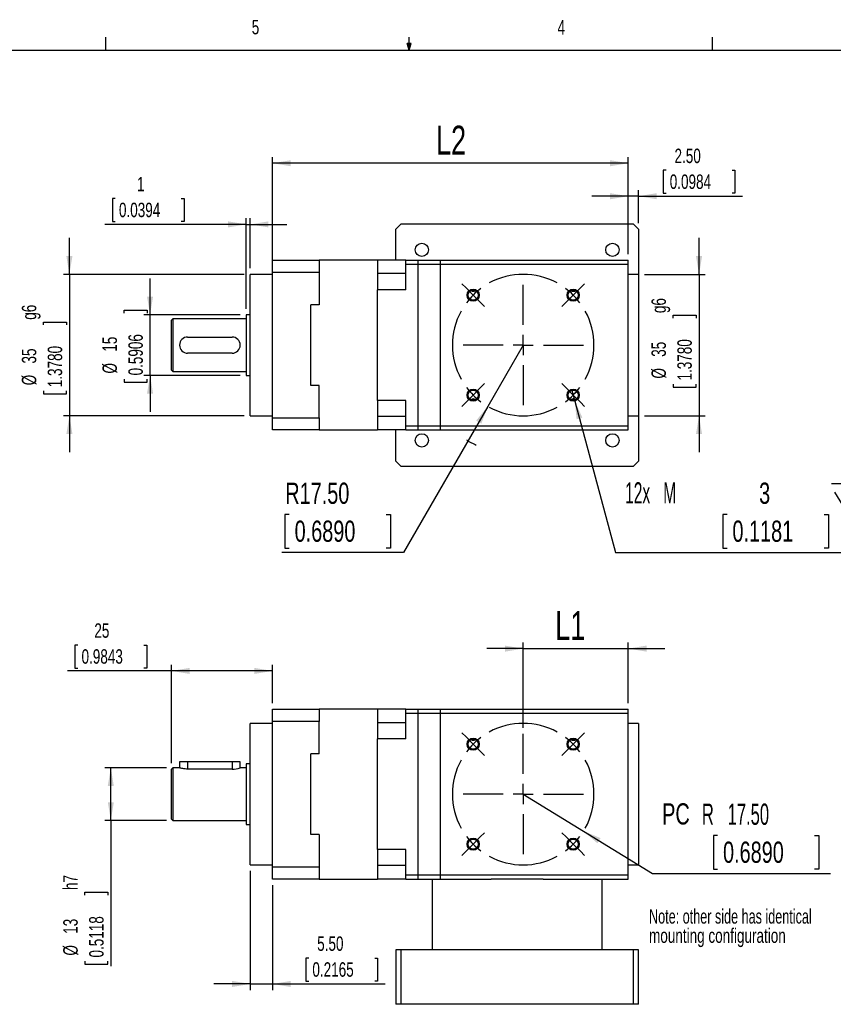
# Model space of a CAD drawing. Extents: x 11 to 421, y 5 to 275.
# Tile 3 of 6: x 152 to 286, y 113 to 275. Entities that reach past the tile are written whole.
import ezdxf
from ezdxf.enums import TextEntityAlignment as Align

# ---------------------------------------------------------------- set-up
doc = ezdxf.new("R2010")
doc.units = 0
doc.linetypes.add('CENTERX2', pattern=[20.32, 12.7, -2.54, 2.54, -2.54])
doc.layers.get('0').update_dxf_attribs({"linetype": 'CONTINUOUS'})
doc.dimstyles.new('SLDDIMSTYLE0', dxfattribs={"dimtxt": 2.38125, "dimasz": 3, "dimexe": 0, "dimexo": 0.0625, "dimgap": 0.595313, "dimtad": 1, "dimlfac": 1.5, "dimrnd": 1e-09, "dimzin": 12, "dimsah": 1, "dimcen": 0.09, "dimazin": 3, "dimtfac": 1, "dimtofl": 0, "dimtmove": 0, "dimatfit": 3})
doc.dimstyles.new('SLDDIMSTYLE1', dxfattribs={"dimtxt": 2.38125, "dimasz": 3, "dimexe": 0, "dimexo": 0.0625, "dimgap": 0.595313, "dimtad": 1, "dimlfac": 1.5, "dimrnd": 1e-09, "dimzin": 4, "dimsah": 1, "dimcen": 0.09, "dimazin": 3, "dimtfac": 1, "dimtmove": 0, "dimatfit": 3})
doc.dimstyles.new('SLDDIMSTYLE2', dxfattribs={"dimtxt": 3.5, "dimasz": 3, "dimexe": 0, "dimexo": 0.0625, "dimgap": 0.875, "dimtad": 0, "dimtih": 1, "dimtoh": 1, "dimlfac": 1.5, "dimrnd": 1e-09, "dimzin": 4, "dimsah": 1, "dimcen": 0, "dimazin": 3, "dimtfac": 1, "dimtofl": 0, "dimtmove": 0, "dimatfit": 3})
doc.dimstyles.new('SLDDIMSTYLE3', dxfattribs={"dimtxt": 4.7625, "dimasz": 3, "dimexe": 0, "dimexo": 0.0625, "dimgap": 1.190625, "dimtad": 1, "dimlfac": 1.5, "dimrnd": 1e-09, "dimzin": 12, "dimsah": 1, "dimcen": 0.09, "dimazin": 3, "dimtfac": 1, "dimtmove": 0, "dimatfit": 3})
doc.dimstyles.new('SLDDIMSTYLE4', dxfattribs={"dimtxt": 3.5, "dimasz": 3, "dimexe": 0, "dimexo": 0.0625, "dimgap": 0.875, "dimtad": 0, "dimtih": 1, "dimtoh": 1, "dimlfac": 1.5, "dimrnd": 1e-09, "dimzin": 12, "dimblk1": 'NONE', "dimsah": 1, "dimcen": 0, "dimazin": 3, "dimtfac": 1, "dimtmove": 0, "dimatfit": 3})
doc.dimstyles.new('SLDDIMSTYLE6', dxfattribs={"dimtxt": 2.38125, "dimasz": 3, "dimexe": 0, "dimexo": 0.0625, "dimgap": 0.595313, "dimtad": 1, "dimlfac": 1.5, "dimrnd": 1e-09, "dimzin": 12, "dimsah": 1, "dimcen": 0.09, "dimazin": 3, "dimtfac": 1, "dimtmove": 0, "dimatfit": 3})
doc.dimstyles.new('SLDDIMSTYLE7', dxfattribs={"dimtxt": 4.7625, "dimasz": 3, "dimexe": 0, "dimexo": 0.0625, "dimgap": 1.190625, "dimtad": 1, "dimlfac": 1.5, "dimrnd": 1e-09, "dimzin": 12, "dimsah": 1, "dimcen": 0.09, "dimazin": 3, "dimtfac": 1, "dimtofl": 0, "dimtmove": 0, "dimatfit": 3})

# ---------------------------------------------------------------- blocks, each defined once
blk = doc.blocks.new('*D8')
at = {"color": 7, "linetype": 'CONTINUOUS'}
for p, q in [((175.92, 151.92), (165.72, 151.92)), ((166.72, 143.26), (166.72, 151.92)), ((175.92, 143.26), (165.72, 143.26)), ((166.72, 143.26), (166.72, 119.19)), ((162.46, 130.92), (162.46, 131.4)), ((162.46, 131.4), (166.24, 131.4)), ((166.24, 131.4), (166.24, 130.92)), ((162.46, 120.04), (162.46, 119.56)), ((162.46, 119.56), (166.24, 119.56)), ((166.24, 119.56), (166.24, 120.04))]:
    blk.add_line(p, q, dxfattribs=at)
for points in [[(166.72, 151.92), (166.22, 148.92), (167.22, 148.92)], [(166.72, 143.26), (167.22, 146.26), (166.22, 146.26)]]:
    blk.add_solid(points, dxfattribs=at)
at = {"color": 7, "linetype": 'CONTINUOUS', "width": 0.7}
for s, p in [('h7', (161.97, 131.77, 0.07)), ('13', (161.97, 124.55, 0.07)), ('0.5118', (166.24, 120.64, 0.07)), ('%%c', (161.97, 120.96, 0.07))]:
    blk.add_text(s, height=2.381, rotation=90, dxfattribs=at).set_placement(p, align=Align.BOTTOM_LEFT)
blk = doc.blocks.new('*D9')
at = {"color": 7, "linetype": 'CONTINUOUS'}
for p, q in [((161.28, 172.18), (160.8, 172.18)), ((160.8, 172.18), (160.8, 168.39)), ((172.17, 172.18), (172.65, 172.18)), ((172.65, 172.18), (172.65, 168.39)), ((176.72, 152.72), (176.72, 168.91)), ((193.39, 162.59), (193.39, 168.91)), ((176.72, 167.91), (159.56, 167.91)), ((160.8, 168.39), (161.28, 168.39)), ((172.65, 168.39), (172.17, 168.39)), ((193.39, 167.91), (176.72, 167.91))]:
    blk.add_line(p, q, dxfattribs=at)
for points in [[(176.72, 167.91), (179.72, 167.41), (179.72, 168.41)], [(193.39, 167.91), (190.39, 168.41), (190.39, 167.41)]]:
    blk.add_solid(points, dxfattribs=at)
at = {"color": 7, "linetype": 'CONTINUOUS', "width": 0.7}
for s, p in [('25', (164, 172.66, 0.07)), ('0.9843', (161.89, 168.39, 0.07))]:
    blk.add_text(s, height=2.381, dxfattribs=at).set_placement(p, align=Align.BOTTOM_LEFT)
blk = doc.blocks.new('*D10')
at = {"color": 7, "linetype": 'CONTINUOUS'}
for p, q in [((189.72, 134.92), (189.72, 115.28)), ((193.39, 132.59), (193.39, 115.28)), ((199.35, 120.54), (198.87, 120.54)), ((198.87, 120.54), (198.87, 116.76)), ((210.24, 120.54), (210.72, 120.54)), ((210.72, 120.54), (210.72, 116.76)), ((189.72, 116.28), (183.72, 116.28)), ((189.72, 116.28), (193.39, 116.28)), ((193.39, 116.28), (211.96, 116.28)), ((198.87, 116.76), (199.35, 116.76)), ((210.72, 116.76), (210.24, 116.76))]:
    blk.add_line(p, q, dxfattribs=at)
for points in [[(189.72, 116.28), (186.72, 116.78), (186.72, 115.78)], [(193.39, 116.28), (196.39, 115.78), (196.39, 116.78)]]:
    blk.add_solid(points, dxfattribs=at)
at = {"color": 7, "linetype": 'CONTINUOUS', "width": 0.7}
for s, p in [('5.50', (200.75, 121.03, 0.07)), ('0.2165', (199.96, 116.76, 0.07))]:
    blk.add_text(s, height=2.381, rotation=360, dxfattribs=at).set_placement(p, align=Align.BOTTOM_LEFT)
blk = doc.blocks.new('*D11')
at = {"color": 7, "linetype": 'CONTINUOUS'}
for p, q in [((234.72, 147.59), (244.67, 141.49)), ((244.67, 141.49), (256.05, 134.5)), ((266.79, 140.77), (266.08, 140.77)), ((266.08, 140.77), (266.08, 135.21)), ((282.79, 140.77), (283.5, 140.77)), ((283.5, 140.77), (283.5, 135.21)), ((266.08, 135.21), (266.79, 135.21)), ((283.5, 135.21), (282.79, 135.21)), ((256.05, 134.5), (285.38, 134.5))]:
    blk.add_line(p, q, dxfattribs=at)
blk.add_solid([(244.67, 141.49), (246.96, 139.49), (247.48, 140.34)], dxfattribs=at)
for s, width, p in [('PC', 0.7, (257.64, 141.53, 0.07)), ('R   17.50', 0.583333, (264.19, 141.48, 0.07)), ('0.6890', 0.7, (267.68, 135.21, 0.07))]:
    blk.add_text(s, height=3.5, dxfattribs=dict(at, width=width)).set_placement(p, align=Align.BOTTOM_LEFT)
blk = doc.blocks.new('*D12')
at = {"color": 7, "linetype": 'CONTINUOUS'}
for p, q in [((234.72, 158.51), (234.72, 172.59)), ((252.06, 162.59), (252.06, 172.59)), ((234.72, 171.59), (228.72, 171.59)), ((234.72, 171.59), (252.06, 171.59)), ((252.06, 171.59), (258.06, 171.59))]:
    blk.add_line(p, q, dxfattribs=at)
for points in [[(234.72, 171.59), (231.72, 172.09), (231.72, 171.09)], [(252.06, 171.59), (255.06, 171.09), (255.06, 172.09)]]:
    blk.add_solid(points, dxfattribs=at)
at = {"color": 7, "linetype": 'CONTINUOUS', "width": 0.7}
blk.add_text('L1', height=4.763, rotation=360, dxfattribs=at).set_placement((240.01, 171.59, 0.07), align=Align.BOTTOM_LEFT)
blk = doc.blocks.new('SW_NOTE_4')
at = {"color": 0, "linetype": 'CONTINUOUS'}
for s, width, p in [('Note: other side has identical', 0.653333, (0, 0)), ('mounting configuration', 0.7, (0, -3.17))]:
    blk.add_text(s, height=2.3813, dxfattribs=dict(at, width=width)).set_placement(p, align=Align.BOTTOM_LEFT)
blk = doc.blocks.new('SW_CENTERMARKSYMBOL_0')
at = {"color": 0, "linetype": 'CONTINUOUS'}
for p, q in [((-1.18, 17.68), (-1.89, 18.38)), ((8.25, 11.58), (8.25, 18.17)), ((17.68, 17.68), (18.38, 18.38)), ((0, 16.5), (-1.18, 17.68)), ((0, 16.5), (1.18, 15.32)), ((16.5, 16.5), (15.32, 15.32)), ((16.5, 16.5), (17.68, 17.68)), ((1.18, 15.32), (1.89, 14.61)), ((15.32, 15.32), (14.61, 14.61)), ((8.25, 8.25), (8.25, 9.92)), ((4.92, 8.25), (-1.67, 8.25)), ((8.25, 8.25), (6.58, 8.25)), ((8.25, 8.25), (8.25, 6.58)), ((8.25, 8.25), (9.92, 8.25)), ((11.58, 8.25), (18.17, 8.25)), ((8.25, 4.92), (8.25, -1.67)), ((1.18, 1.18), (1.89, 1.89)), ((15.32, 1.18), (14.61, 1.89)), ((0, 0), (-1.18, -1.18)), ((0, 0), (1.18, 1.18)), ((16.5, 0), (15.32, 1.18)), ((16.5, 0), (17.68, -1.18)), ((-1.18, -1.18), (-1.89, -1.89)), ((17.68, -1.18), (18.38, -1.89))]:
    blk.add_line(p, q, dxfattribs=at)
at = {"color": 0, "linetype": 'CENTERX2'}
for start, end in [(61.3702, 118.6298), (151.3702, 208.6298), (331.3702, 28.6298), (241.3702, 298.6298)]:
    blk.add_arc((8.25, 8.25), 11.67, start, end, dxfattribs=at)
at = {"color": 0, "linetype": 'CONTINUOUS'}
for start, end in [(135, 143.1851), (126.8149, 135), (45, 53.1851), (36.8149, 45), (216.8149, 225), (315, 323.1851), (225, 233.1851), (306.8149, 315)]:
    blk.add_arc((8.25, 8.25), 11.67, start, end, dxfattribs=at)
blk = doc.blocks.new('*D21')
at = {"color": 7, "linetype": 'CONTINUOUS'}
for p, q in [((234.72, 221.65), (228.89, 211.55)), ((228.89, 211.55), (214.98, 187.45)), ((196.14, 193.71), (195.43, 193.71)), ((195.43, 193.71), (195.43, 188.16)), ((212.14, 193.71), (212.85, 193.71)), ((212.85, 193.71), (212.85, 188.16)), ((214.98, 187.45), (194.9, 187.45)), ((195.43, 188.16), (196.14, 188.16)), ((212.85, 188.16), (212.14, 188.16))]:
    blk.add_line(p, q, dxfattribs=at)
blk.add_arc((234.72, 221.65), 18.22, 239.1631, 244.8991, dxfattribs=at)
blk.add_solid([(228.89, 211.55), (226.96, 209.2), (227.82, 208.7)], dxfattribs=at)
at = {"color": 7, "linetype": 'CONTINUOUS', "width": 0.7}
for s, p in [('R17.50', (195.49, 194.42, 10.4)), ('0.6890', (197.03, 188.16, 10.4))]:
    blk.add_text(s, height=3.5, dxfattribs=at).set_placement(p, align=Align.BOTTOM_LEFT)
blk = doc.blocks.new('SW_SYMBOL_HOLE_DEPTH')
at = {"color": 0, "linetype": 'CONTINUOUS'}
for p, q in [((0, 875), (800, 875)), ((400, 875), (400, 75)), ((100, 555), (400, 75)), ((700, 555), (400, 75))]:
    blk.add_line(p, q, dxfattribs=at)
blk = doc.blocks.new('*D22')
at = {"color": 7, "linetype": 'CONTINUOUS'}
for p, q in [((242.71, 214.37), (243.23, 212.43)), ((243.23, 212.43), (249.93, 187.45)), ((268.34, 193.71), (267.63, 193.71)), ((267.63, 193.71), (267.63, 188.16)), ((284.34, 193.71), (285.05, 193.71)), ((285.05, 193.71), (285.05, 188.16)), ((249.93, 187.45), (293.17, 187.45)), ((267.63, 188.16), (268.34, 188.16)), ((285.05, 188.16), (284.34, 188.16))]:
    blk.add_line(p, q, dxfattribs=at)
blk.add_solid([(243.23, 212.43), (243.53, 209.41), (244.49, 209.67)], dxfattribs=at)
at = {"color": 7, "linetype": 'CONTINUOUS', "xscale": 0.0044707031, "yscale": 0.0044707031, "zscale": 0.0044707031}
blk.add_blockref('SW_SYMBOL_HOLE_DEPTH', (285.59, 194.91), dxfattribs=at)
at = {"color": 7, "linetype": 'CONTINUOUS'}
for s, width, p in [('12x   M', 0.55, (251.52, 194.48, 10.4)), ('3', 0.7, (273.63, 194.42, 10.4)), ('7', 0.7, (290.59, 194.48, 10.4)), ('0.1181', 0.7, (269.23, 188.16, 10.4))]:
    blk.add_text(s, height=3.5, dxfattribs=dict(at, width=width)).set_placement(p, align=Align.BOTTOM_LEFT)
blk = doc.blocks.new('_NONE')
blk = doc.blocks.new('*D23')
at = {"color": 7, "linetype": 'CONTINUOUS'}
for p, q in [((159.89, 233.32), (159.89, 239.32)), ((188.72, 233.32), (158.89, 233.32)), ((159.89, 233.32), (159.89, 209.98)), ((155.63, 224.98), (155.63, 225.46)), ((155.63, 225.46), (159.41, 225.46)), ((159.41, 225.46), (159.41, 224.98)), ((155.63, 214.1), (155.63, 213.62)), ((155.63, 213.62), (159.41, 213.62)), ((159.41, 213.62), (159.41, 214.1)), ((188.72, 209.98), (158.89, 209.98)), ((159.89, 209.98), (159.89, 203.98))]:
    blk.add_line(p, q, dxfattribs=at)
for points in [[(159.89, 233.32), (160.39, 236.32), (159.39, 236.32)], [(159.89, 209.98), (159.39, 206.98), (160.39, 206.98)]]:
    blk.add_solid(points, dxfattribs=at)
at = {"color": 7, "linetype": 'CONTINUOUS', "width": 0.7}
for s, p in [('g6', (155.14, 225.83, 10.4)), ('35', (155.14, 218.61, 10.4)), ('1.3780', (159.41, 214.7, 10.4)), ('%%c', (155.14, 215.02, 10.4))]:
    blk.add_text(s, height=2.381, rotation=90, dxfattribs=at).set_placement(p, align=Align.BOTTOM_LEFT)
blk = doc.blocks.new('*D24')
at = {"color": 7, "linetype": 'CONTINUOUS'}
for p, q in [((173.19, 226.65), (173.19, 232.65)), ((168.92, 226.93), (168.92, 227.41)), ((168.92, 227.41), (172.71, 227.41)), ((172.71, 227.41), (172.71, 226.93)), ((188.06, 226.65), (172.19, 226.65)), ((173.19, 216.65), (173.19, 226.65)), ((168.92, 216.05), (168.92, 215.56)), ((188.06, 216.65), (172.19, 216.65)), ((172.71, 215.56), (172.71, 216.05)), ((173.19, 216.65), (173.19, 210.65)), ((168.92, 215.56), (172.71, 215.56))]:
    blk.add_line(p, q, dxfattribs=at)
for points in [[(173.19, 226.65), (173.69, 229.65), (172.69, 229.65)], [(173.19, 216.65), (172.69, 213.65), (173.69, 213.65)]]:
    blk.add_solid(points, dxfattribs=at)
at = {"color": 7, "linetype": 'CONTINUOUS', "width": 0.7}
for s, p in [('15', (168.44, 220.56, 10.4)), ('0.5906', (172.71, 216.65, 10.4)), ('%%c', (168.44, 216.96, 10.4))]:
    blk.add_text(s, height=2.381, rotation=90, dxfattribs=at).set_placement(p, align=Align.BOTTOM_LEFT)
blk = doc.blocks.new('*D25')
at = {"color": 7, "linetype": 'CONTINUOUS'}
for p, q in [((167.46, 245.82), (166.97, 245.82)), ((166.97, 245.82), (166.97, 242.04)), ((178.34, 245.82), (178.82, 245.82)), ((178.82, 245.82), (178.82, 242.04)), ((166.97, 242.04), (167.46, 242.04)), ((178.82, 242.04), (178.34, 242.04)), ((189.06, 227.65), (189.06, 242.56)), ((189.72, 234.32), (189.72, 242.56)), ((189.06, 241.56), (165.73, 241.56)), ((189.06, 241.56), (189.72, 241.56)), ((189.72, 241.56), (195.72, 241.56))]:
    blk.add_line(p, q, dxfattribs=at)
for points in [[(189.06, 241.56), (186.06, 242.06), (186.06, 241.06)], [(189.72, 241.56), (192.72, 241.06), (192.72, 242.06)]]:
    blk.add_solid(points, dxfattribs=at)
at = {"color": 7, "linetype": 'CONTINUOUS', "width": 0.7}
for s, height, p in [('1', 2.38, (171.05, 246.31, 10.4)), ('0.0394', 2.381, (168.06, 242.04, 10.4))]:
    blk.add_text(s, height=height, rotation=360, dxfattribs=at).set_placement(p, align=Align.BOTTOM_LEFT)
blk = doc.blocks.new('*D26')
at = {"color": 7, "linetype": 'CONTINUOUS'}
for p, q in [((263.72, 233.32), (263.72, 239.32)), ((254.72, 233.32), (264.72, 233.32)), ((263.72, 233.32), (263.72, 209.98)), ((259.46, 226.09), (259.46, 226.57)), ((259.46, 226.57), (263.24, 226.57)), ((263.24, 226.57), (263.24, 226.09)), ((259.46, 215.21), (259.46, 214.72)), ((259.46, 214.72), (263.24, 214.72)), ((263.24, 214.72), (263.24, 215.21)), ((254.72, 209.98), (264.72, 209.98)), ((263.72, 209.98), (263.72, 203.98))]:
    blk.add_line(p, q, dxfattribs=at)
for points in [[(263.72, 233.32), (264.22, 236.32), (263.22, 236.32)], [(263.72, 209.98), (263.22, 206.98), (264.22, 206.98)]]:
    blk.add_solid(points, dxfattribs=at)
at = {"color": 7, "linetype": 'CONTINUOUS', "width": 0.7}
for s, p in [('g6', (258.97, 226.93, 10.4)), ('1.3780', (263.24, 215.81, 10.4)), ('35', (258.97, 219.72, 10.4)), ('%%c', (258.97, 216.13, 10.4))]:
    blk.add_text(s, height=2.381, rotation=90, dxfattribs=at).set_placement(p, align=Align.BOTTOM_LEFT)
blk = doc.blocks.new('*D27')
at = {"color": 7, "linetype": 'CONTINUOUS'}
for p, q in [((258.28, 250.48), (257.8, 250.48)), ((257.8, 250.48), (257.8, 246.7)), ((269.17, 250.48), (269.65, 250.48)), ((269.65, 250.48), (269.65, 246.7)), ((252.06, 236.65), (252.06, 247.21)), ((253.72, 241.77), (253.72, 247.21)), ((252.06, 246.21), (246.06, 246.21)), ((253.72, 246.21), (252.06, 246.21)), ((253.72, 246.21), (270.89, 246.21)), ((257.8, 246.7), (258.28, 246.7)), ((269.65, 246.7), (269.17, 246.7))]:
    blk.add_line(p, q, dxfattribs=at)
for points in [[(252.06, 246.21), (249.06, 246.71), (249.06, 245.71)], [(253.72, 246.21), (256.72, 245.71), (256.72, 246.71)]]:
    blk.add_solid(points, dxfattribs=at)
at = {"color": 7, "linetype": 'CONTINUOUS', "width": 0.7}
for s, p in [('2.50', (259.68, 250.96, 10.4)), ('0.0984', (258.89, 246.7, 10.4))]:
    blk.add_text(s, height=2.381, dxfattribs=at).set_placement(p, align=Align.BOTTOM_LEFT)
blk = doc.blocks.new('*D28')
at = {"color": 7, "linetype": 'CONTINUOUS'}
for p, q in [((193.39, 235.6), (193.39, 252.65)), ((252.06, 236.65), (252.06, 252.65)), ((252.06, 251.65), (193.39, 251.65))]:
    blk.add_line(p, q, dxfattribs=at)
for points in [[(193.39, 251.65), (196.39, 251.15), (196.39, 252.15)], [(252.06, 251.65), (249.06, 252.15), (249.06, 251.15)]]:
    blk.add_solid(points, dxfattribs=at)
at = {"color": 7, "linetype": 'CONTINUOUS', "width": 0.7}
blk.add_text('L2', height=4.763, dxfattribs=at).set_placement((220.35, 251.65, 10.4), align=Align.BOTTOM_LEFT)
blk = doc.blocks.new('SW_CENTERMARKSYMBOL_2')
at = {"color": 0, "linetype": 'CONTINUOUS'}
for p, q in [((-1.18, 17.68), (-1.89, 18.38)), ((8.25, 11.58), (8.25, 18.17)), ((17.68, 17.68), (18.38, 18.38)), ((0, 16.5), (-1.18, 17.68)), ((0, 16.5), (1.18, 15.32)), ((16.5, 16.5), (15.32, 15.32)), ((16.5, 16.5), (17.68, 17.68)), ((1.18, 15.32), (1.89, 14.61)), ((15.32, 15.32), (14.61, 14.61)), ((8.25, 8.25), (8.25, 9.92)), ((4.92, 8.25), (-1.67, 8.25)), ((8.25, 8.25), (6.58, 8.25)), ((8.25, 8.25), (8.25, 6.58)), ((8.25, 8.25), (9.92, 8.25)), ((11.58, 8.25), (18.17, 8.25)), ((8.25, 4.92), (8.25, -1.67)), ((1.18, 1.18), (1.89, 1.89)), ((15.32, 1.18), (14.61, 1.89)), ((0, 0), (-1.18, -1.18)), ((0, 0), (1.18, 1.18)), ((16.5, 0), (15.32, 1.18)), ((16.5, 0), (17.68, -1.18)), ((-1.18, -1.18), (-1.89, -1.89)), ((17.68, -1.18), (18.38, -1.89))]:
    blk.add_line(p, q, dxfattribs=at)
at = {"color": 0, "linetype": 'CENTERX2'}
for start, end in [(61.3702, 118.6298), (151.3702, 208.6298), (331.3702, 28.6298), (241.3702, 298.6298)]:
    blk.add_arc((8.25, 8.25), 11.67, start, end, dxfattribs=at)
at = {"color": 0, "linetype": 'CONTINUOUS'}
for start, end in [(135, 143.1851), (126.8149, 135), (45, 53.1851), (36.8149, 45), (216.8149, 225), (315, 323.1851), (225, 233.1851), (306.8149, 315)]:
    blk.add_arc((8.25, 8.25), 11.67, start, end, dxfattribs=at)

msp = doc.modelspace()

# ---------------------------------------------------------------- linework, layer by layer
at = {"color": 7, "linetype": 'CONTINUOUS'}
for p, q in [((165.9192, 270.3087), (165.9192, 272.4626)), ((215.9254, 270.3087), (215.5889, 271.3737)), ((216.2443, 271.3737), (215.5889, 271.3737)), ((215.7467, 271.3737), (215.9254, 270.3087)), ((215.9254, 270.3087), (215.9254, 272.4626)), ((215.9254, 270.3087), (216.2443, 271.3737)), ((216.0501, 271.3737), (215.9254, 270.3087)), ((265.9317, 270.3087), (265.9317, 272.4626)), ((15.9068, 270.3087), (415.9568, 270.3087)), ((213.7241, 235.6504), (213.7241, 240.767)), ((214.6075, 241.6504), (252.8407, 241.6504)), ((253.7241, 240.767), (253.7241, 233.3171)), ((193.3908, 235.6504), (201.0574, 235.6504)), ((193.3908, 233.6504), (193.3908, 235.6504)), ((210.7241, 235.6504), (201.0574, 235.6504)), ((201.0574, 235.6504), (201.0574, 233.6504)), ((215.3908, 235.6504), (210.7241, 235.6504)), ((210.7241, 235.6504), (210.7241, 233.4355)), ((215.3908, 235.6504), (217.3908, 235.6504)), ((215.3908, 234.9838), (215.3908, 235.6504)), ((217.3908, 234.9838), (217.3908, 235.6504)), ((217.3908, 235.6504), (221.0574, 235.6504)), ((221.0574, 235.6504), (221.0574, 234.9838)), ((221.0574, 235.6504), (252.0574, 235.6504)), ((252.0574, 234.9838), (252.0574, 235.6504)), ((215.3908, 234.9838), (217.3908, 234.9838)), ((215.3908, 230.7689), (215.3908, 234.9838)), ((217.3908, 234.9838), (221.0574, 234.9838)), ((217.3908, 208.3171), (217.3908, 234.9838)), ((221.0574, 234.9838), (252.0574, 234.9838)), ((221.0574, 234.9838), (221.0574, 208.3171)), ((252.0574, 208.3171), (252.0574, 234.9838)), ((193.3908, 233.3171), (189.7241, 233.3171)), ((189.7241, 209.9838), (189.7241, 233.3171)), ((201.0574, 233.6504), (193.3908, 233.6504)), ((193.3908, 209.6504), (193.3908, 233.6504)), ((201.0574, 233.6504), (201.0574, 228.3171)), ((215.3908, 233.4355), (210.7241, 233.4355)), ((210.7241, 233.4355), (210.7241, 230.7689)), ((253.7241, 233.3171), (252.0574, 233.3171)), ((253.7241, 233.3171), (253.7241, 209.9838)), ((210.7241, 212.532), (210.7241, 230.7689)), ((215.3908, 230.7689), (210.7241, 230.7689)), ((226.8426, 230.6504), (226.109, 230.6504)), ((243.3418, 230.6504), (242.6081, 230.6504)), ((201.0574, 228.3171), (199.7241, 228.3171)), ((199.7241, 221.6504), (199.7241, 228.3171)), ((176.9241, 225.9838), (176.7241, 225.7838)), ((176.7241, 217.5171), (176.7241, 225.7838)), ((189.0574, 225.9838), (176.9241, 225.9838)), ((176.9241, 225.9838), (176.9241, 217.3171)), ((189.7241, 226.6504), (189.0574, 226.6504)), ((189.0574, 226.6504), (189.0574, 216.6504)), ((179.3908, 222.9838), (186.7241, 222.9838)), ((199.7241, 214.9838), (199.7241, 221.6504)), ((186.7241, 220.3171), (179.3908, 220.3171)), ((176.7241, 217.5171), (176.9241, 217.3171)), ((176.9241, 217.3171), (189.0574, 217.3171)), ((189.0574, 216.6504), (189.7241, 216.6504)), ((201.0574, 214.9838), (199.7241, 214.9838)), ((201.0574, 209.6504), (201.0574, 214.9838)), ((215.3908, 212.532), (210.7241, 212.532)), ((210.7241, 212.532), (210.7241, 209.8653)), ((215.3908, 208.3171), (215.3908, 212.532)), ((226.1064, 212.6504), (226.8401, 212.6504)), ((242.6056, 212.6504), (243.3393, 212.6504)), ((189.7241, 209.9838), (193.3908, 209.9838)), ((193.3908, 209.6504), (201.0574, 209.6504)), ((193.3908, 207.6504), (193.3908, 209.6504)), ((201.0574, 209.6504), (201.0574, 207.6504)), ((215.3908, 209.8653), (210.7241, 209.8653)), ((210.7241, 209.8653), (210.7241, 207.6504)), ((252.0574, 209.9838), (253.7241, 209.9838)), ((253.7241, 209.9838), (253.7241, 202.5338)), ((215.3908, 208.3171), (217.3908, 208.3171)), ((215.3908, 207.6504), (215.3908, 208.3171)), ((217.3908, 208.3171), (221.0574, 208.3171)), ((217.3908, 207.6504), (217.3908, 208.3171)), ((221.0574, 208.3171), (252.0574, 208.3171)), ((221.0574, 208.3171), (221.0574, 207.6504)), ((252.0574, 207.6504), (252.0574, 208.3171)), ((201.0574, 207.6504), (193.3908, 207.6504)), ((201.0574, 207.6504), (210.7241, 207.6504)), ((215.3908, 207.6504), (210.7241, 207.6504)), ((213.7241, 202.5338), (213.7241, 207.6504)), ((215.3908, 207.6504), (217.3908, 207.6504)), ((217.3908, 207.6504), (221.0574, 207.6504)), ((221.0574, 207.6504), (252.0574, 207.6504)), ((252.8407, 201.6504), (214.6075, 201.6504)), ((193.3908, 161.5913), (201.0574, 161.5913)), ((193.3908, 159.5913), (193.3908, 161.5913)), ((210.7241, 161.5913), (201.0574, 161.5913)), ((201.0574, 161.5913), (201.0574, 159.5913)), ((215.3908, 161.5913), (210.7241, 161.5913)), ((210.7241, 161.5913), (210.7241, 159.3764)), ((215.3908, 161.5913), (217.3908, 161.5913)), ((215.3908, 160.9246), (215.3908, 161.5913)), ((215.3908, 156.7097), (215.3908, 160.9246)), ((215.3908, 160.9246), (217.3908, 160.9246)), ((217.3908, 160.9246), (217.3908, 161.5913)), ((217.3908, 161.5913), (221.0574, 161.5913)), ((217.3908, 134.2579), (217.3908, 160.9246)), ((217.3908, 160.9246), (221.0574, 160.9246)), ((221.0574, 161.5913), (221.0574, 160.9246)), ((221.0574, 161.5913), (252.0574, 161.5913)), ((221.0574, 160.9246), (221.0574, 134.2579)), ((221.0574, 160.9246), (252.0574, 160.9246)), ((252.0574, 160.9246), (252.0574, 161.5913)), ((252.0574, 134.2579), (252.0574, 160.9246)), ((193.3908, 159.2579), (189.7241, 159.2579)), ((189.7241, 135.9246), (189.7241, 159.2579)), ((201.0574, 159.5913), (193.3908, 159.5913)), ((193.3908, 135.5913), (193.3908, 159.5913)), ((201.0574, 154.2579), (201.0574, 159.5913)), ((215.3908, 159.3764), (210.7241, 159.3764)), ((210.7241, 159.3764), (210.7241, 156.7097)), ((253.7241, 159.2579), (252.0574, 159.2579)), ((253.7241, 159.2579), (253.7241, 147.5913)), ((215.3908, 156.7097), (210.7241, 156.7097)), ((210.7241, 138.4728), (210.7241, 156.7097)), ((226.8426, 156.5913), (226.109, 156.5913)), ((243.3418, 156.5913), (242.6081, 156.5913)), ((178.0574, 152.9246), (178.0574, 151.9231)), ((179.3908, 152.9246), (178.0574, 152.9246)), ((179.3908, 152.9246), (179.3908, 151.7144)), ((186.7241, 152.9246), (179.3908, 152.9246)), ((186.7241, 152.9246), (186.7241, 151.7144)), ((188.0574, 152.9246), (186.7241, 152.9246)), ((188.0574, 151.9231), (188.0574, 152.9246)), ((201.0574, 154.2579), (199.7241, 154.2579)), ((199.7241, 147.5913), (199.7241, 154.2579)), ((176.9241, 151.9246), (176.7241, 151.7246)), ((176.7241, 147.5913), (176.7241, 151.7246)), ((178.0622, 151.9246), (176.9241, 151.9246)), ((176.9241, 151.9246), (176.9241, 147.5913)), ((186.7241, 151.7144), (179.3908, 151.7144)), ((189.0574, 151.9246), (188.0527, 151.9246)), ((189.7241, 152.5913), (189.0574, 152.5913)), ((189.0574, 152.5913), (189.0574, 147.5913)), ((176.7241, 143.4579), (176.7241, 147.5913)), ((176.9241, 147.5913), (176.9241, 143.2579)), ((189.0574, 147.5913), (189.0574, 142.5913)), ((199.7241, 140.9246), (199.7241, 147.5913)), ((253.7241, 147.5913), (253.7241, 135.9246)), ((176.7241, 143.4579), (176.9241, 143.2579)), ((176.9241, 143.2579), (189.0574, 143.2579)), ((189.0574, 142.5913), (189.7241, 142.5913)), ((201.0574, 140.9246), (199.7241, 140.9246)), ((201.0574, 140.9246), (201.0574, 135.5913)), ((215.3908, 138.4728), (210.7241, 138.4728)), ((210.7241, 138.4728), (210.7241, 135.8062)), ((215.3908, 134.2579), (215.3908, 138.4728)), ((189.7241, 135.9246), (193.3908, 135.9246)), ((193.3908, 135.5913), (201.0574, 135.5913)), ((193.3908, 133.5913), (193.3908, 135.5913)), ((201.0574, 135.5913), (201.0574, 133.5913)), ((215.3908, 135.8062), (210.7241, 135.8062)), ((210.7241, 135.8062), (210.7241, 133.5913)), ((252.0574, 135.9246), (253.7241, 135.9246)), ((201.0574, 133.5913), (193.3908, 133.5913)), ((201.0574, 133.5913), (210.7241, 133.5913)), ((215.3908, 133.5913), (210.7241, 133.5913)), ((215.3908, 134.2579), (217.3908, 134.2579)), ((215.3908, 133.5913), (215.3908, 134.2579)), ((215.3908, 133.5913), (217.3908, 133.5913)), ((217.3908, 134.2579), (221.0574, 134.2579)), ((217.3908, 133.5913), (217.3908, 134.2579)), ((217.3908, 133.5913), (221.0574, 133.5913)), ((219.7241, 133.5913), (219.7241, 121.9246)), ((221.0574, 134.2579), (252.0574, 134.2579)), ((221.0574, 134.2579), (221.0574, 133.5913)), ((221.0574, 133.5913), (229.4554, 133.5913)), ((237.9929, 133.5913), (229.4554, 133.5913)), ((237.9929, 133.5913), (252.0574, 133.5913)), ((247.7241, 121.9246), (247.7241, 133.5913)), ((252.0574, 133.5913), (252.0574, 134.2579)), ((213.7241, 121.9246), (213.7241, 112.9246)), ((214.6075, 121.9246), (213.7241, 121.9246)), ((214.6075, 112.9246), (214.6075, 121.9246)), ((252.8407, 121.9246), (214.6075, 121.9246)), ((252.8407, 121.9246), (252.8407, 112.9246)), ((253.7241, 121.9246), (252.8407, 121.9246)), ((253.7241, 112.9246), (253.7241, 121.9246)), ((214.6075, 112.9246), (213.7241, 112.9246)), ((252.8407, 112.9246), (214.6075, 112.9246)), ((253.7241, 112.9246), (252.8407, 112.9246))]:
    msp.add_line(p, q, dxfattribs=at)
msp.add_lwpolyline([(179.3908, 151.7144), (179.1761, 151.72), (178.9614, 151.7367), (178.7651, 151.7616), (178.5808, 151.7932), (178.4182, 151.8275), (178.2784, 151.8618), (178.1708, 151.8911), (178.096, 151.9129), (178.0613, 151.9234), (178.0622, 151.9231)], dxfattribs=at)
for centre, radius in [((218.0098, 237.3647), 1.1), ((249.4384, 237.3647), 1.1), ((226.4745, 229.9), 1), ((226.4745, 229.9), 0.8333), ((242.9737, 229.9), 1), ((242.9737, 229.9), 0.8333), ((226.4745, 213.4008), 1), ((242.9737, 213.4008), 1), ((226.4745, 213.4008), 0.8333), ((242.9737, 213.4008), 0.8333), ((218.0098, 205.9362), 1.1), ((249.4384, 205.9362), 1.1), ((226.4745, 155.8408), 1), ((226.4745, 155.8408), 0.8333), ((242.9737, 155.8408), 1), ((242.9737, 155.8408), 0.8333), ((226.4745, 139.3417), 1), ((226.4745, 139.3417), 0.8333), ((242.9737, 139.3417), 1), ((242.9737, 139.3417), 0.8333)]:
    msp.add_circle(centre, radius, dxfattribs=at)
for centre, radius, start, end in [((233.7241, 221.6504), 27.6667, 133.706268, 136.293732), ((233.7241, 221.6504), 27.6667, 43.706268, 46.293732), ((226.4745, 231.1633), 0.628, 234.758632, 305.241368), ((242.9737, 231.1633), 0.628, 234.758632, 305.241368), ((179.3908, 221.6504), 1.3333, 90, 270), ((186.7241, 221.6504), 1.3333, 270, 90), ((226.4745, 212.1375), 0.628, 54.758632, 125.241368), ((242.9737, 212.1375), 0.628, 54.758632, 125.241368), ((233.7241, 221.6504), 27.6667, 223.706268, 226.293732), ((233.7241, 221.6504), 27.6667, 313.706268, 316.293732), ((226.4745, 157.103), 0.6271, 234.698491, 305.301509), ((242.9737, 157.103), 0.6271, 234.698491, 305.301509), ((186.6833, 156.3058), 4.5916, 270.508916, 287.351387)]:
    msp.add_arc(centre, radius, start, end, dxfattribs=at)

# ---------------------------------------------------------------- block references
for name, p in [('SW_CENTERMARKSYMBOL_2', (226.4745, 213.4008)), ('SW_CENTERMARKSYMBOL_0', (226.4745, 139.3417)), ('SW_NOTE_4', (255.4773, 125.5185))]:
    msp.add_blockref(name, p, dxfattribs=at)

# ---------------------------------------------------------------- texts
at = {"color": 7, "linetype": 'CONTINUOUS', "width": 0.7}
for s, p in [('5', (189.9588, 272.1974)), ('4', (240.3932, 272.1561))]:
    msp.add_text(s, height=2.3813, dxfattribs=at).set_placement(p, align=Align.BOTTOM_LEFT)

# ---------------------------------------------------------------- dimensions: what is measured, and where the dimension line sits
at = {"color": 7, "linetype": 'CONTINUOUS'}
for base, p1, p2, text, dimstyle, picture, middle in [((193.3908, 251.6504), (252.0574, 235.6504), (193.3908, 234.6022), 'L2', 'SLDDIMSTYLE7', '*D28', (223.574, 251.6504)), ((252.0574, 171.5913), (234.7241, 157.5075), (252.0574, 161.5913), 'L1', 'SLDDIMSTYLE3', '*D12', (243.2419, 171.5913))]:
    dim = msp.add_linear_dim(base=base, p1=p1, p2=p2, text=text, dimstyle=dimstyle, dxfattribs=at)
    dim.commit()
    dim.dimension.update_dxf_attribs({"geometry": picture, "text_midpoint": middle, "dimtype": 160})
for base, p1, p2, dimstyle, picture, middle in [((252.0574, 246.2128), (253.7241, 240.767), (252.0574, 235.6504), 'SLDDIMSTYLE1', '*D27', (263.7241, 246.2128)), ((189.7241, 241.5573), (189.0574, 226.6504), (189.7241, 233.3171), 'SLDDIMSTYLE6', '*D25', (172.897, 241.5573)), ((176.7241, 167.9095), (193.3908, 161.5913), (176.7241, 151.7246), 'SLDDIMSTYLE0', '*D9', (166.7241, 167.9095)), ((193.3908, 116.2761), (189.7241, 135.9246), (193.3908, 133.5913), 'SLDDIMSTYLE1', '*D10', (204.7951, 116.2761))]:
    dim = msp.add_linear_dim(base=base, p1=p1, p2=p2, dimstyle=dimstyle, dxfattribs=at)
    dim.commit()
    dim.dimension.update_dxf_attribs({"geometry": picture, "text_midpoint": middle, "dimtype": 160})
for base, p1, p2, text, dimstyle, picture, middle in [((159.892, 209.9838), (189.7241, 233.3171), (189.7241, 209.9838), '%%c<>g6', 'SLDDIMSTYLE6', '*D23', (159.892, 221.4873)), ((263.7241, 209.9838), (253.7241, 233.3171), (253.7241, 209.9838), '%%c<>g6', 'SLDDIMSTYLE6', '*D26', (263.7241, 222.5957)), ((173.189, 226.6504), (189.0574, 216.6504), (189.0574, 226.6504), '%%c<>', 'SLDDIMSTYLE6', '*D24', (173.189, 221.4873)), ((166.7241, 151.9246), (176.9241, 143.2579), (176.9241, 151.9246), '%%c<>h7', 'SLDDIMSTYLE0', '*D8', (166.7241, 127.3275))]:
    dim = msp.add_linear_dim(base=base, p1=p1, p2=p2, angle=90, text=text, dimstyle=dimstyle, dxfattribs=at)
    dim.commit()
    dim.dimension.update_dxf_attribs({"geometry": picture, "text_midpoint": middle, "dimtype": 160})
dim = msp.add_radius_dim(center=(234.7241, 221.6504), mpoint=(228.8908, 211.5468), dimstyle='SLDDIMSTYLE2', dxfattribs=at)
dim.commit()
dim.dimension.update_dxf_attribs({"geometry": '*D21', "text_midpoint": (204.1435, 193.197), "dimtype": 164})
dim = msp.add_diameter_dim_2p(p1=(242.7149, 214.3668), p2=(243.2325, 212.4349), text='12x   M<>{\\fGDT;x}7', dimstyle='SLDDIMSTYLE4', override={"dimpost": '<>'}, dxfattribs=at)
dim.commit()
dim.dimension.update_dxf_attribs({"geometry": '*D22', "text_midpoint": (272.3439, 193.739), "dimtype": 163})
dim = msp.add_radius_dim(center=(234.7241, 147.5913), mpoint=(244.6664, 141.487), text='PCR   <>', dimstyle='SLDDIMSTYLE2', dxfattribs=at)
dim.commit()
dim.dimension.update_dxf_attribs({"geometry": '*D11', "text_midpoint": (271.5109, 140.7919), "dimtype": 164})

doc.saveas('drawing.dxf')
